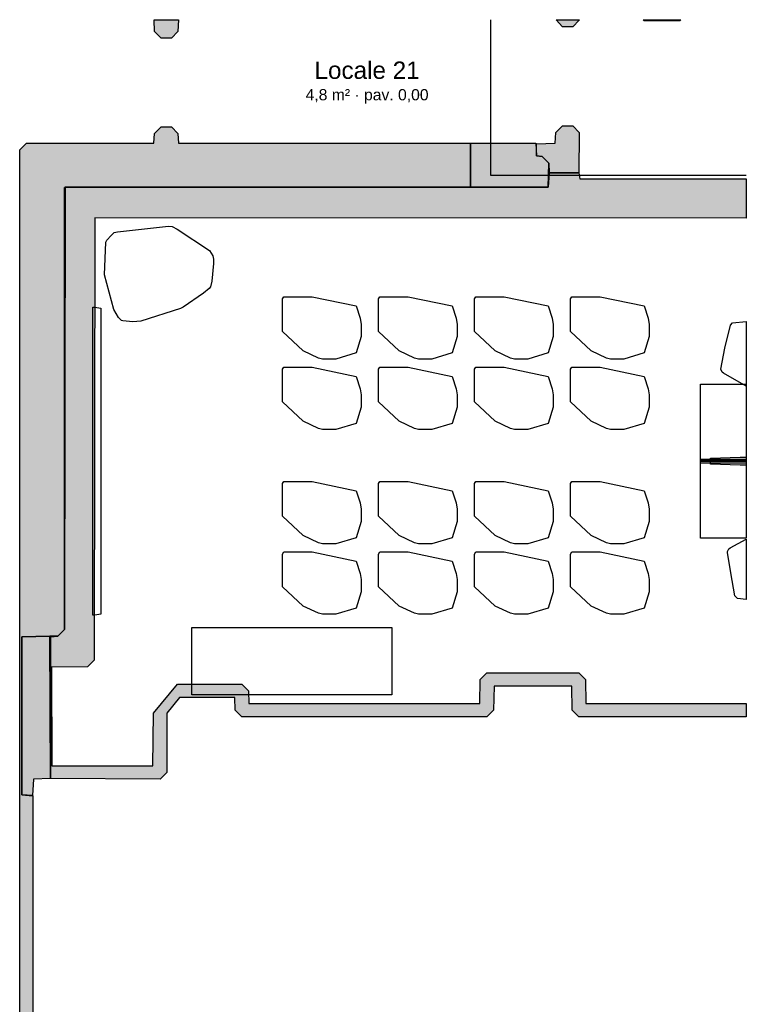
# Model space of a CAD drawing. Header units: millimetres. Extents: x -9985 to 240895, y -184894 to 39395.
# Tile 7 of 164: x 9783 to 16898, y -137892 to -128245. Entities that reach past the tile are written whole.
import ezdxf
from ezdxf.enums import TextEntityAlignment as Align

# ---------------------------------------------------------------- set-up
doc = ezdxf.new("R2010")
doc.units = ezdxf.units.MM
for name, color, linetype in [('A-ARREDI', 9, 'Continuous'), ('A-MURI-ESISTENTI', 7, 'Continuous'), ('A-SOPPALCO-PROIEZIONE', 8, 'Continuous'), ('A-TESTI', 7, 'Continuous')]:
    doc.layers.add(name, color=color, linetype=linetype)
doc.styles.add('VISIO', font='arial.ttf')

msp = doc.modelspace()

# ---------------------------------------------------------------- hatches: boundary and pattern name
at = {"layer": 'A-MURI-ESISTENTI'}
for points in [[(11167.501, -128425), (11102.501, -128360), (11097.901, -128245), (11337.101, -128245), (11332.501, -128360), (11267.501, -128425), (11167.501, -128425)], [(15262.501, -128250), (15197.501, -128315), (15097.501, -128315), (15036.251, -128245), (15262.739, -128245), (15262.501, -128250)], [(15897.501, -128255), (15887.501, -128245), (16257.501, -128245), (16247.501, -128255), (15897.501, -128255)], [(10227.501, -129885), (10227.495, -129889.995), (10222.501, -129890), (10222.501, -134220), (10157.501, -134285), (10077.505, -134286.127), (10077.501, -134285), (9802.501, -134290), (9802.501, -135840), (9912.501, -135850), (9912.501, -138380), (10489.501, -138381), (11390.501, -138381), (11577.501, -138381), (14397.501, -138381), (14397.501, -138385), (14467.501, -138385), (14532.501, -138450), (14537.501, -139135), (16897.501, -139135), (16897.501, -139265), (14467.501, -139265), (14402.501, -139200), (14397.501, -138515), (11577.501, -138515), (11577.501, -139143), (11390.501, -139143), (11390.501, -138515), (9782.501, -138515), (9782.501, -138381), (9782.501, -129520), (9847.501, -129455), (11097.501, -129455), (11102.501, -129360), (11167.501, -129295), (11267.501, -129295), (11332.501, -129360), (11337.501, -129455), (14197.501, -129455), (14197.501, -129885), (10227.501, -129885)], [(14967.501, -129745), (14962.501, -129650), (14897.501, -129585), (14842.501, -129580), (14842.501, -129460), (15027.501, -129455), (15032.501, -129350), (15097.501, -129285), (15197.501, -129285), (15262.501, -129350), (15257.501, -129745), (14967.501, -129745)], [(14197.501, -129885), (14197.501, -129455), (14837.501, -129455), (14842.501, -129580), (14897.501, -129585), (14962.501, -129650), (14957.501, -129885), (14197.501, -129885)], [(14957.501, -129885), (14962.501, -129650), (14967.501, -129745), (14957.501, -129885)], [(10082.501, -135680), (10082.501, -134290), (10157.501, -134285), (10222.501, -134220), (10227.495, -129889.995), (14197.501, -129886), (14957.501, -129885), (14967.501, -129745), (15257.501, -129745), (15267.501, -129805), (16897.501, -129805), (16897.501, -130189.719), (10517.501, -130185), (10512.501, -134520), (10447.501, -134585), (10092.501, -134590), (10097.501, -135555), (11087.501, -135555), (11092.501, -135040), (11327.501, -134755), (11957.501, -134755), (12022.501, -134820), (12027.501, -134945), (14287.501, -134945), (14292.501, -134710), (14357.501, -134645), (15257.501, -134645), (15322.501, -134710), (15327.501, -134945), (16897.501, -134945), (16897.501, -135075), (15257.501, -135075), (15192.501, -135010), (15187.501, -134775), (14427.501, -134775), (14422.501, -135010), (14357.501, -135075), (11957.501, -135075), (11892.501, -135010), (11887.501, -134885), (11347.501, -134885), (11222.501, -135040), (11222.501, -135620), (11157.501, -135685), (10082.501, -135680)], [(10222.501, -134220), (10222.501, -129890), (10227.495, -129889.995), (10222.501, -134220)], [(14197.501, -129885), (14197.501, -129886), (10227.495, -129889.995), (10227.501, -129885), (14197.501, -129885)], [(14957.501, -129885), (14197.501, -129886), (14197.501, -129885), (14957.501, -129885)], [(10077.505, -134286.127), (9802.501, -134290), (10077.501, -134285), (10077.505, -134286.127)], [(9802.501, -135840), (9802.501, -134290), (10077.505, -134286.127), (10082.501, -135680), (9917.501, -135685), (9907.501, -135845), (9802.501, -135840)], [(10082.501, -134290), (10082.501, -135680), (10077.505, -134286.127), (10157.501, -134285), (10082.501, -134290)]]:
    msp.add_hatch(color=7, dxfattribs=at).paths.add_polyline_path(points)

# ---------------------------------------------------------------- linework, layer by layer
at = {"layer": 'A-ARREDI'}
for points in [[(10967.071, -131197.487), (10891.449, -131206.506), (10792.167, -131194.545), (10778.507, -131190.885), (10749.847, -131161.244), (10704.847, -131083.301), (10612.789, -130743.853), (10625.013, -130425.026), (10637.334, -130406.366), (10679.295, -130359.045), (10708.937, -130330.385), (10739.917, -130324.045), (11238.289, -130267.25), (11274.27, -130269.571), (11325.25, -130297.872), (11642.475, -130507.321), (11672.475, -130559.282), (11678.815, -130590.263), (11681.494, -130634.904), (11664.891, -130806.147), (11650.25, -130860.788), (11637.93, -130879.449), (11582.308, -130923.109), (11384.462, -131060.429), (11358.481, -131075.429), (10967.071, -131197.487)], [(10967.071, -131197.487), (10891.449, -131206.506), (10792.167, -131194.545), (10778.507, -131190.885), (10749.847, -131161.244), (10704.847, -131083.301), (10612.789, -130743.853), (10625.013, -130425.026), (10637.334, -130406.366), (10679.295, -130359.045), (10708.937, -130330.385), (10739.917, -130324.045), (11238.289, -130267.25), (11274.27, -130269.571), (11325.25, -130297.872), (11642.475, -130507.321), (11672.475, -130559.282), (11678.815, -130590.263), (11681.494, -130634.904), (11664.891, -130806.147), (11650.25, -130860.788), (11637.93, -130879.449), (11582.308, -130923.109), (11384.462, -131060.429), (11358.481, -131075.429), (10967.071, -131197.487)], [(13077.501, -131510), (12877.501, -131570), (12747.501, -131570), (12707.501, -131560), (12557.501, -131490), (12357.501, -131300), (12357.501, -130980), (12367.501, -130960), (12647.501, -130960), (13077.501, -131050), (13117.501, -131170), (13127.501, -131230), (13127.501, -131350), (13077.501, -131510)], [(13077.501, -131510), (12877.501, -131570), (12747.501, -131570), (12707.501, -131560), (12557.501, -131490), (12357.501, -131300), (12357.501, -130980), (12367.501, -130960), (12647.501, -130960), (13077.501, -131050), (13117.501, -131170), (13127.501, -131230), (13127.501, -131350), (13077.501, -131510)], [(14017.501, -131510), (13817.501, -131570), (13687.501, -131570), (13647.501, -131560), (13497.501, -131490), (13297.501, -131300), (13297.501, -130980), (13307.501, -130960), (13587.501, -130960), (14017.501, -131050), (14057.501, -131170), (14067.501, -131230), (14067.501, -131350), (14017.501, -131510)], [(14017.501, -131510), (13817.501, -131570), (13687.501, -131570), (13647.501, -131560), (13497.501, -131490), (13297.501, -131300), (13297.501, -130980), (13307.501, -130960), (13587.501, -130960), (14017.501, -131050), (14057.501, -131170), (14067.501, -131230), (14067.501, -131350), (14017.501, -131510)], [(14957.501, -131510), (14757.501, -131570), (14627.501, -131570), (14587.501, -131560), (14437.501, -131490), (14237.501, -131300), (14237.501, -130980), (14247.501, -130960), (14527.501, -130960), (14957.501, -131050), (14997.501, -131170), (15007.501, -131230), (15007.501, -131350), (14957.501, -131510)], [(14957.501, -131510), (14757.501, -131570), (14627.501, -131570), (14587.501, -131560), (14437.501, -131490), (14237.501, -131300), (14237.501, -130980), (14247.501, -130960), (14527.501, -130960), (14957.501, -131050), (14997.501, -131170), (15007.501, -131230), (15007.501, -131350), (14957.501, -131510)], [(15897.501, -131510), (15697.501, -131570), (15567.501, -131570), (15527.501, -131560), (15377.501, -131490), (15177.501, -131300), (15177.501, -130980), (15187.501, -130960), (15467.501, -130960), (15897.501, -131050), (15937.501, -131170), (15947.501, -131230), (15947.501, -131350), (15897.501, -131510)], [(15897.501, -131510), (15697.501, -131570), (15567.501, -131570), (15527.501, -131560), (15377.501, -131490), (15177.501, -131300), (15177.501, -130980), (15187.501, -130960), (15467.501, -130960), (15897.501, -131050), (15937.501, -131170), (15947.501, -131230), (15947.501, -131350), (15897.501, -131510)], [(10517.501, -134080), (10497.501, -134080), (10497.501, -131060), (10517.501, -131060), (10577.501, -131070), (10577.501, -134070), (10517.501, -134080)], [(10517.501, -134080), (10497.501, -134080), (10497.501, -131060), (10517.501, -131060), (10577.501, -131070), (10577.501, -134070), (10517.501, -134080)], [(16673.061, -131706.918), (16662.071, -131698.018), (16648.99, -131669.228), (16687.755, -131464.052), (16744.321, -131236.895), (16762.121, -131214.914), (16897.501, -131200.685), (16897.501, -131834.095), (16673.061, -131706.918)], [(16673.061, -131706.918), (16662.071, -131698.018), (16648.99, -131669.228), (16687.755, -131464.052), (16744.321, -131236.895), (16762.121, -131214.914), (16897.501, -131200.685), (16897.501, -131834.095), (16673.061, -131706.918)], [(13077.501, -132200), (12877.501, -132260), (12747.501, -132260), (12707.501, -132250), (12557.501, -132180), (12357.501, -131990), (12357.501, -131670), (12367.501, -131650), (12647.501, -131650), (13077.501, -131740), (13117.501, -131860), (13127.501, -131920), (13127.501, -132040), (13077.501, -132200)], [(13077.501, -132200), (12877.501, -132260), (12747.501, -132260), (12707.501, -132250), (12557.501, -132180), (12357.501, -131990), (12357.501, -131670), (12367.501, -131650), (12647.501, -131650), (13077.501, -131740), (13117.501, -131860), (13127.501, -131920), (13127.501, -132040), (13077.501, -132200)], [(14017.501, -132200), (13817.501, -132260), (13687.501, -132260), (13647.501, -132250), (13497.501, -132180), (13297.501, -131990), (13297.501, -131670), (13307.501, -131650), (13587.501, -131650), (14017.501, -131740), (14057.501, -131860), (14067.501, -131920), (14067.501, -132040), (14017.501, -132200)], [(14017.501, -132200), (13817.501, -132260), (13687.501, -132260), (13647.501, -132250), (13497.501, -132180), (13297.501, -131990), (13297.501, -131670), (13307.501, -131650), (13587.501, -131650), (14017.501, -131740), (14057.501, -131860), (14067.501, -131920), (14067.501, -132040), (14017.501, -132200)], [(14957.501, -132200), (14757.501, -132260), (14627.501, -132260), (14587.501, -132250), (14437.501, -132180), (14237.501, -131990), (14237.501, -131670), (14247.501, -131650), (14527.501, -131650), (14957.501, -131740), (14997.501, -131860), (15007.501, -131920), (15007.501, -132040), (14957.501, -132200)], [(14957.501, -132200), (14757.501, -132260), (14627.501, -132260), (14587.501, -132250), (14437.501, -132180), (14237.501, -131990), (14237.501, -131670), (14247.501, -131650), (14527.501, -131650), (14957.501, -131740), (14997.501, -131860), (15007.501, -131920), (15007.501, -132040), (14957.501, -132200)], [(15897.501, -132200), (15697.501, -132260), (15567.501, -132260), (15527.501, -132250), (15377.501, -132180), (15177.501, -131990), (15177.501, -131670), (15187.501, -131650), (15467.501, -131650), (15897.501, -131740), (15937.501, -131860), (15947.501, -131920), (15947.501, -132040), (15897.501, -132200)], [(15897.501, -132200), (15697.501, -132260), (15567.501, -132260), (15527.501, -132250), (15377.501, -132180), (15177.501, -131990), (15177.501, -131670), (15187.501, -131650), (15467.501, -131650), (15897.501, -131740), (15937.501, -131860), (15947.501, -131920), (15947.501, -132040), (15897.501, -132200)], [(16447.501, -132575), (16447.501, -131815), (16897.501, -131815), (16897.501, -132575), (16447.501, -132575)], [(16447.501, -132575), (16447.501, -131815), (16897.501, -131815), (16897.501, -132575), (16447.501, -132575)], [(16547.501, -132600), (16547.501, -132540), (16837.501, -132530), (16897.501, -132530), (16897.501, -132610), (16837.501, -132610), (16547.501, -132600)], [(16547.501, -132600), (16547.501, -132540), (16837.501, -132530), (16897.501, -132530), (16897.501, -132610), (16837.501, -132610), (16547.501, -132600)], [(16447.501, -132550), (16897.501, -132550), (16897.501, -132590), (16447.501, -132590), (16447.501, -132550)], [(16447.501, -132550), (16897.501, -132550), (16897.501, -132590), (16447.501, -132590), (16447.501, -132550)], [(16447.501, -132565), (16897.501, -132565), (16897.501, -133325), (16447.501, -133325), (16447.501, -132565)], [(16447.501, -132565), (16897.501, -132565), (16897.501, -133325), (16447.501, -133325), (16447.501, -132565)], [(13077.501, -133320), (12877.501, -133380), (12747.501, -133380), (12707.501, -133370), (12557.501, -133300), (12357.501, -133110), (12357.501, -132790), (12367.501, -132770), (12647.501, -132770), (13077.501, -132860), (13117.501, -132980), (13127.501, -133040), (13127.501, -133160), (13077.501, -133320)], [(13077.501, -133320), (12877.501, -133380), (12747.501, -133380), (12707.501, -133370), (12557.501, -133300), (12357.501, -133110), (12357.501, -132790), (12367.501, -132770), (12647.501, -132770), (13077.501, -132860), (13117.501, -132980), (13127.501, -133040), (13127.501, -133160), (13077.501, -133320)], [(14017.501, -133320), (13817.501, -133380), (13687.501, -133380), (13647.501, -133370), (13497.501, -133300), (13297.501, -133110), (13297.501, -132790), (13307.501, -132770), (13587.501, -132770), (14017.501, -132860), (14057.501, -132980), (14067.501, -133040), (14067.501, -133160), (14017.501, -133320)], [(14017.501, -133320), (13817.501, -133380), (13687.501, -133380), (13647.501, -133370), (13497.501, -133300), (13297.501, -133110), (13297.501, -132790), (13307.501, -132770), (13587.501, -132770), (14017.501, -132860), (14057.501, -132980), (14067.501, -133040), (14067.501, -133160), (14017.501, -133320)], [(14957.501, -133320), (14757.501, -133380), (14627.501, -133380), (14587.501, -133370), (14437.501, -133300), (14237.501, -133110), (14237.501, -132790), (14247.501, -132770), (14527.501, -132770), (14957.501, -132860), (14997.501, -132980), (15007.501, -133040), (15007.501, -133160), (14957.501, -133320)], [(14957.501, -133320), (14757.501, -133380), (14627.501, -133380), (14587.501, -133370), (14437.501, -133300), (14237.501, -133110), (14237.501, -132790), (14247.501, -132770), (14527.501, -132770), (14957.501, -132860), (14997.501, -132980), (15007.501, -133040), (15007.501, -133160), (14957.501, -133320)], [(15897.501, -133320), (15697.501, -133380), (15567.501, -133380), (15527.501, -133370), (15377.501, -133300), (15177.501, -133110), (15177.501, -132790), (15187.501, -132770), (15467.501, -132770), (15897.501, -132860), (15937.501, -132980), (15947.501, -133040), (15947.501, -133160), (15897.501, -133320)], [(15897.501, -133320), (15697.501, -133380), (15567.501, -133380), (15527.501, -133370), (15377.501, -133300), (15177.501, -133110), (15177.501, -132790), (15187.501, -132770), (15467.501, -132770), (15897.501, -132860), (15937.501, -132980), (15947.501, -133040), (15947.501, -133160), (15897.501, -133320)], [(16784.104, -133890.603), (16745.403, -133663.002), (16712.43, -133466.501), (16713.822, -133456.598), (16727.899, -133428.282), (16739.194, -133419.771), (16897.501, -133334.436), (16897.501, -133926.737), (16811.028, -133914.584), (16784.104, -133890.603)], [(16784.104, -133890.603), (16745.403, -133663.002), (16712.43, -133466.501), (16713.822, -133456.598), (16727.899, -133428.282), (16739.194, -133419.771), (16897.501, -133334.436), (16897.501, -133926.737), (16811.028, -133914.584), (16784.104, -133890.603)], [(13077.501, -134010), (12877.501, -134070), (12747.501, -134070), (12707.501, -134060), (12557.501, -133990), (12357.501, -133800), (12357.501, -133480), (12367.501, -133460), (12647.501, -133460), (13077.501, -133550), (13117.501, -133670), (13127.501, -133730), (13127.501, -133850), (13077.501, -134010)], [(13077.501, -134010), (12877.501, -134070), (12747.501, -134070), (12707.501, -134060), (12557.501, -133990), (12357.501, -133800), (12357.501, -133480), (12367.501, -133460), (12647.501, -133460), (13077.501, -133550), (13117.501, -133670), (13127.501, -133730), (13127.501, -133850), (13077.501, -134010)], [(14017.501, -134010), (13817.501, -134070), (13687.501, -134070), (13647.501, -134060), (13497.501, -133990), (13297.501, -133800), (13297.501, -133480), (13307.501, -133460), (13587.501, -133460), (14017.501, -133550), (14057.501, -133670), (14067.501, -133730), (14067.501, -133850), (14017.501, -134010)], [(14017.501, -134010), (13817.501, -134070), (13687.501, -134070), (13647.501, -134060), (13497.501, -133990), (13297.501, -133800), (13297.501, -133480), (13307.501, -133460), (13587.501, -133460), (14017.501, -133550), (14057.501, -133670), (14067.501, -133730), (14067.501, -133850), (14017.501, -134010)], [(14957.501, -134010), (14757.501, -134070), (14627.501, -134070), (14587.501, -134060), (14437.501, -133990), (14237.501, -133800), (14237.501, -133480), (14247.501, -133460), (14527.501, -133460), (14957.501, -133550), (14997.501, -133670), (15007.501, -133730), (15007.501, -133850), (14957.501, -134010)], [(14957.501, -134010), (14757.501, -134070), (14627.501, -134070), (14587.501, -134060), (14437.501, -133990), (14237.501, -133800), (14237.501, -133480), (14247.501, -133460), (14527.501, -133460), (14957.501, -133550), (14997.501, -133670), (15007.501, -133730), (15007.501, -133850), (14957.501, -134010)], [(15897.501, -134010), (15697.501, -134070), (15567.501, -134070), (15527.501, -134060), (15377.501, -133990), (15177.501, -133800), (15177.501, -133480), (15187.501, -133460), (15467.501, -133460), (15897.501, -133550), (15937.501, -133670), (15947.501, -133730), (15947.501, -133850), (15897.501, -134010)], [(15897.501, -134010), (15697.501, -134070), (15567.501, -134070), (15527.501, -134060), (15377.501, -133990), (15177.501, -133800), (15177.501, -133480), (15187.501, -133460), (15467.501, -133460), (15897.501, -133550), (15937.501, -133670), (15947.501, -133730), (15947.501, -133850), (15897.501, -134010)], [(13427.501, -134860), (11467.501, -134860), (11467.501, -134200), (13427.501, -134200), (13427.501, -134860)], [(13427.501, -134860), (11467.501, -134860), (11467.501, -134200), (13427.501, -134200), (13427.501, -134860)]]:
    msp.add_lwpolyline(points, close=True, dxfattribs=at)
at = {"layer": 'A-MURI-ESISTENTI'}
for points in [[(11167.501, -128425), (11102.501, -128360), (11097.901, -128245), (11337.101, -128245), (11332.501, -128360), (11267.501, -128425), (11167.501, -128425)], [(15262.501, -128250), (15197.501, -128315), (15097.501, -128315), (15036.251, -128245), (15262.739, -128245), (15262.501, -128250)], [(15897.501, -128255), (15887.501, -128245), (16257.501, -128245), (16247.501, -128255), (15897.501, -128255)], [(14967.501, -129745), (14962.501, -129650), (14897.501, -129585), (14842.501, -129580), (14842.501, -129460), (15027.501, -129455), (15032.501, -129350), (15097.501, -129285), (15197.501, -129285), (15262.501, -129350), (15257.501, -129745), (14967.501, -129745)], [(14197.501, -129885), (14197.501, -129455), (14837.501, -129455), (14842.501, -129580), (14897.501, -129585), (14962.501, -129650), (14957.501, -129885), (14197.501, -129885)], [(14957.501, -129885), (14962.501, -129650), (14967.501, -129745), (14957.501, -129885)], [(10082.501, -135680), (10082.501, -134290), (10157.501, -134285), (10222.501, -134220), (10227.495, -129889.995), (14197.501, -129886), (14957.501, -129885), (14967.501, -129745), (15257.501, -129745), (15267.501, -129805), (16897.501, -129805), (16897.501, -130189.719), (10517.501, -130185), (10512.501, -134520), (10447.501, -134585), (10092.501, -134590), (10097.501, -135555), (11087.501, -135555), (11092.501, -135040), (11327.501, -134755), (11957.501, -134755), (12022.501, -134820), (12027.501, -134945), (14287.501, -134945), (14292.501, -134710), (14357.501, -134645), (15257.501, -134645), (15322.501, -134710), (15327.501, -134945), (16897.501, -134945), (16897.501, -135075), (15257.501, -135075), (15192.501, -135010), (15187.501, -134775), (14427.501, -134775), (14422.501, -135010), (14357.501, -135075), (11957.501, -135075), (11892.501, -135010), (11887.501, -134885), (11347.501, -134885), (11222.501, -135040), (11222.501, -135620), (11157.501, -135685), (10082.501, -135680)], [(10222.501, -134220), (10222.501, -129890), (10227.495, -129889.995), (10222.501, -134220)], [(14197.501, -129885), (14197.501, -129886), (10227.495, -129889.995), (10227.501, -129885), (14197.501, -129885)], [(14957.501, -129885), (14197.501, -129886), (14197.501, -129885), (14957.501, -129885)], [(10077.505, -134286.127), (9802.501, -134290), (10077.501, -134285), (10077.505, -134286.127)], [(9802.501, -135840), (9802.501, -134290), (10077.505, -134286.127), (10082.501, -135680), (9917.501, -135685), (9907.501, -135845), (9802.501, -135840)], [(10082.501, -134290), (10082.501, -135680), (10077.505, -134286.127), (10157.501, -134285), (10082.501, -134290)]]:
    msp.add_lwpolyline(points, close=True, dxfattribs=at)
msp.add_lwpolyline([(9782.501, -138381), (9782.501, -129520), (9847.501, -129455), (11097.501, -129455), (11102.501, -129360), (11167.501, -129295), (11267.501, -129295), (11332.501, -129360), (11337.501, -129455), (14197.501, -129455), (14197.501, -129885), (10227.501, -129885), (10227.501, -129885), (10227.495, -129889.995), (10222.501, -129890), (10222.501, -134220), (10157.501, -134285), (10077.505, -134286.127), (10077.501, -134285), (9802.501, -134290), (9802.501, -135840), (9912.501, -135850), (9912.501, -138380)], dxfattribs=at)
at = {"layer": 'A-SOPPALCO-PROIEZIONE'}
for p, q in [((14397.501, -129770), (14397.501, -128245)), ((14397.501, -129770), (14397.501, -128245)), ((16897.501, -129770), (14397.501, -129770)), ((16897.501, -129770), (14397.501, -129770))]:
    msp.add_line(p, q, dxfattribs=at)

# ---------------------------------------------------------------- texts
at = {"layer": 'A-TESTI', "style": 'VISIO'}
for s, height, p in [('Locale 21', 170, (13184.171, -128740)), ('4,8 m² · pav. 0,00', 110, (13184.171, -128980))]:
    msp.add_text(s, height=height, dxfattribs=at).set_placement(p, align=Align.MIDDLE_CENTER)

doc.saveas('drawing.dxf')
